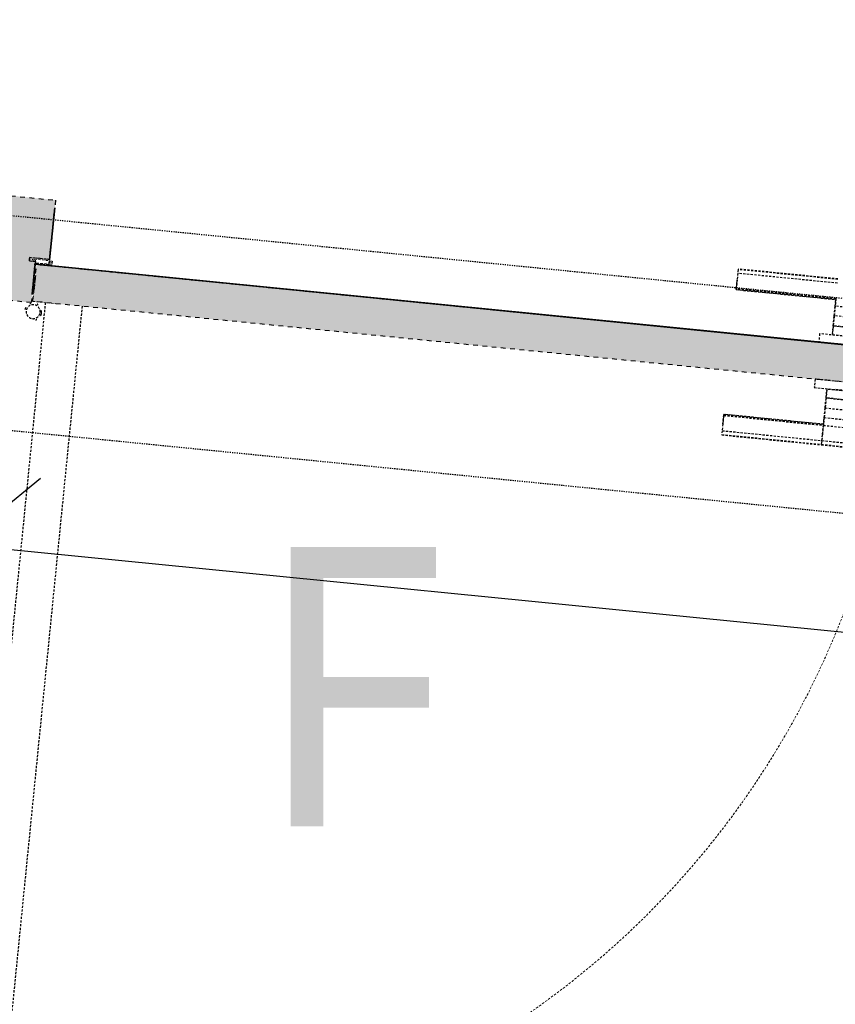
# Model space of a CAD drawing. Header units: centimetres. Extents: x -3926 to 10306, y -31136 to 469.
# Tile 29 of 148: x -827 to -740, y -2411 to -2305. Entities that reach past the tile are written whole.
import ezdxf

# ---------------------------------------------------------------- set-up
doc = ezdxf.new("R2010")
doc.units = ezdxf.units.CM
for name, pattern in [('Alignement de la ligne', [1, 0.5, -0.5]), ('Projeté', [0.396875, 0.238125, -0.15875]), ('Tiret_2_', [0.25, 0.125, -0.125])]:
    doc.linetypes.add(name, pattern=pattern)
for name, color, linetype, lineweight in [('0-1', 7, 'Continuous', 5), ('COTGEN', 7, 'Continuous', 30), ('COTGEN-50', 7, 'Continuous', 30), ('PORTE-1', 7, 'Continuous', 18), ('SOL', 7, 'Continuous', 25), ('TITRARCHI', 7, 'Continuous', 30)]:
    doc.layers.add(name, color=color, linetype=linetype, lineweight=lineweight)
for name, color, linetype, lineweight, true_color in [('A-DOOR-1', 4, 'Alignement de la ligne', 25, 0x00ffff), ('A-DOOR-FRAM-1', 4, 'Alignement de la ligne', 25, 0x00ffff), ('ANNOTATIONS-1', 4, 'Projeté', 25, 0x00ffff), ('ANNOTATIONS-2', 4, 'Projeté', 18, 0x00ffff), ('COTGEN-1', 9, 'Continuous', 30, 0x808080), ('EQUI_SPE-1', 4, 'Projeté', 18, 0x00ffff), ('PORTE-10', 5, 'Continuous', 25, 0x0000ff), ('PORTE-11', 5, 'Tiret_2_', 25, 0x0000ff), ('PORTE-2', 4, 'Projeté', 18, 0x00ffff), ('PORTE-3', 4, 'Projeté', 25, 0x00ffff), ('PORTE-Cadre-meneau-1', 4, 'Projeté', 25, 0x00ffff), ('PORTE-panneau-1', 4, 'Projeté', 25, 0x00ffff)]:
    doc.layers.add(name, color=color, linetype=linetype, lineweight=lineweight, true_color=true_color)
doc.styles.add('Arial_1', font='arial.ttf', dxfattribs={"height": 12.5})
doc.styles.add('Trebuchet MS', font='trebuc.ttf', dxfattribs={"height": 30})
doc.styles.add('Trebuchet MS_1', font='trebuc.ttf', dxfattribs={"height": 12})
doc.dimstyles.new('Cotes_linéaires', dxfattribs={"dimscale": 30.48, "dimtxt": 12.371411, "dimasz": 0.520833, "dimexe": 0.328084, "dimexo": 0, "dimgap": 0.246063, "dimtad": 1, "dimlfac": 0.01, "dimrnd": 0.01, "dimzin": 0, "dimdsep": 46, "dimtxsty": 'Trebuchet MS_1', "dimblk1": 'OBLIQUE', "dimblk2": 'OBLIQUE', "dimsah": 1, "dimcen": 0.09, "dimazin": 0, "dimtfac": 1, "dimtdec": 4, "dimtix": 1, "dimtmove": 0, "dimatfit": 3, "dimfxl": 1, "dimtvp": 1, "dimtfill": 1, "dimtolj": 1, "dimtzin": 0, "dimarcsym": 2})
doc.dimstyles.new('DRMN_COTE', dxfattribs={"dimscale": 30.48, "dimtxt": 12.753242, "dimasz": 0.520833, "dimexe": 0.164042, "dimexo": 0.0625, "dimgap": 0.032808, "dimtad": 1, "dimlfac": 0.01, "dimrnd": 0.01, "dimzin": 0, "dimdsep": 46, "dimtxsty": 'Arial_1', "dimblk1": 'OBLIQUE', "dimblk2": 'OBLIQUE', "dimsah": 1, "dimcen": 0.09, "dimdle": 0.164042, "dimazin": 0, "dimtfac": 1, "dimtdec": 4, "dimtix": 1, "dimtmove": 0, "dimatfit": 3, "dimfxl": 0.164042, "dimfxlon": 1, "dimtvp": 1, "dimtolj": 1, "dimtzin": 0, "dimarcsym": 2})

# ---------------------------------------------------------------- blocks, each defined once
blk = doc.blocks.new('PRT_SIMPLE_HUI_58x68x48 - PRT_BOIS_1V_930x2040x40-V3-2021_015_1113_DCE_1_100_N0_cloison')
at = {"layer": 'ANNOTATIONS-1'}
h = blk.add_hatch(color=256, dxfattribs=at)
h.paths.add_polyline_path([(42.6, 1.45), (41.38, 1.28), (41.44, 1.05), (41.53, 1.17), (42.61, 1.32), (43.05, 1.36), (43.05, 1.45)])
h.paths.add_polyline_path([(41.51, 1.06), (41.38, 0.97), (41.89, 0.8), (43.85, 0.8), (43.85, 1.15), (43.2, 1.15), (43.21, 1.02), (43.52, 1.02), (43.52, 0.93), (41.84, 0.94), (41.52, 1.06)])
at = {"layer": 'PORTE-Cadre-meneau-1'}
h = blk.add_hatch(color=256, dxfattribs=at)
h.paths.add_polyline_path([(-54.5, 5.6), (-54.5, 4.75), (-54.04, 4.75), (-54.04, -4.75), (-54.5, -4.8), (-54.5, -5.6), (-48.7, -5.6), (-48.7, 0.8), (-50.85, 0.8), (-50.85, 1.15), (-50.2, 1.15), (-50.2, 5.6), (-54.12, 5.6)])
h.paths.add_polyline_path([(43.2, 5.6), (43.2, 1.15), (43.85, 1.15), (43.85, 0.8), (41.7, 0.75), (41.7, -5.6), (47.5, -5.6), (47.5, -4.75), (47.03, -4.75), (47.03, 4.75), (47.5, 4.8), (47.5, 5.6), (43.37, 5.6)])
at = {"layer": 'PORTE-panneau-1'}
blk.add_hatch(color=256, dxfattribs=at).paths.add_polyline_path([(-49.95, 5.45), (-49.95, 1.45), (43.05, 1.49), (43.05, 5.45), (-43.01, 5.45)])
at = {"layer": 'A-DOOR-1'}
for p, q in [((-49.95, 5.45), (43.05, 5.45)), ((43.05, 5.45), (43.05, 1.45)), ((43.05, 1.45), (-49.95, 1.45))]:
    blk.add_line(p, q, dxfattribs=at)
at = {"layer": 'A-DOOR-FRAM-1'}
for p, q in [((43.2, 5.6), (47.5, 5.6)), ((43.2, 1.15), (43.2, 5.6)), ((43.85, 1.15), (43.2, 1.15)), ((43.85, 0.8), (43.85, 1.15)), ((41.7, -5.6), (41.7, 0.8)), ((41.7, 0.8), (43.85, 0.8)), ((47.5, -5.6), (41.7, -5.6))]:
    blk.add_line(p, q, dxfattribs=at)
at = {"layer": 'ANNOTATIONS-2'}
for p, q in [((41.38, 1.28), (42.6, 1.45)), ((41.38, 0.97), (41.38, 1.28)), ((42.61, 1.32), (41.51, 1.17)), ((41.51, 1.17), (41.51, 1.06)), ((41.51, 1.06), (41.87, 0.93)), ((42.6, 1.45), (43.05, 1.45)), ((43.05, 1.32), (42.61, 1.32)), ((43.05, 1.45), (43.05, 1.32)), ((43.2, 1.15), (43.85, 1.15)), ((43.2, 1.02), (43.2, 1.15)), ((43.85, 1.15), (43.85, 0.8)), ((41.85, 0.8), (41.38, 0.97)), ((43.85, 0.8), (41.85, 0.8)), ((41.87, 0.93), (43.52, 0.93)), ((43.52, 1.02), (43.2, 1.02)), ((43.52, 0.93), (43.52, 1.02))]:
    blk.add_line(p, q, dxfattribs=at)
at = {"layer": 'EQUI_SPE-1'}
for p, q in [((43.05, 5.45), (40.35, 5.45)), ((43.05, 4.05), (43.05, 5.45))]:
    blk.add_line(p, q, dxfattribs=at)
at = {"layer": 'PORTE-2'}
blk.add_arc((42.8, 5.45), 93, 90.6808, 180, dxfattribs=at)
at = {"layer": 'PORTE-3'}
for p, q in [((-42.71, 12.4), (-45.06, 12.4)), ((-42.71, 12.35), (-45.06, 12.35)), ((-42.71, 12.35), (-45.06, 12.35)), ((-42.71, 11.94), (-45.06, 11.94)), ((-31.96, 12.4), (-42.71, 12.4)), ((-42.71, 12.4), (-42.71, 12.35)), ((-42.71, 12.35), (-42.71, 12.4)), ((-42.71, 12.35), (-42.71, 11.94)), ((-42.71, 12.35), (-42.71, 11.94)), ((-31.96, 12.35), (-42.71, 12.35)), ((-31.96, 12.35), (-42.71, 12.35)), ((-42.71, 11.94), (-42.71, 12.35)), ((-42.71, 11.94), (-42.71, 12.35)), ((-42.71, 11.94), (-42.71, 11.23)), ((-42.71, 11.94), (-42.71, 11.23)), ((-31.96, 11.94), (-42.71, 11.94)), ((-42.71, 11.23), (-42.71, 11.94)), ((-42.71, 11.23), (-42.71, 11.94)), ((-31.96, 12.35), (-31.96, 12.4)), ((-31.96, 11.94), (-31.96, 12.35)), ((-31.96, 11.94), (-31.96, 12.35)), ((-31.96, 11.23), (-31.96, 11.94)), ((-31.96, 11.23), (-31.96, 11.94)), ((-42.71, 10.3), (-42.71, 11.23)), ((-42.71, 11.23), (-42.71, 10.3)), ((-42.71, 10.3), (-42.71, 11.23)), ((-42.71, 11.23), (-42.71, 10.3)), ((-31.96, 10.3), (-31.96, 11.23)), ((-31.96, 11.23), (-31.96, 10.3)), ((-42.71, 10.3), (-45.06, 10.3)), ((-42.71, 10.3), (-45.06, 10.3)), ((-42.71, 10.3), (-42.71, 10.18)), ((-42.71, 10.18), (-42.71, 10.3)), ((-31.96, 10.3), (-42.71, 10.3)), ((-31.96, 10.3), (-42.71, 10.3)), ((-42.71, 9.46), (-42.71, 10.3)), ((-42.71, 10.3), (-42.71, 9.46)), ((-31.96, 10.18), (-42.71, 10.18)), ((-42.71, 10.18), (-31.96, 10.18)), ((-31.96, 10.3), (-31.96, 10.18)), ((-31.96, 10.18), (-31.96, 10.3)), ((-42.71, 9.46), (-45.06, 9.46)), ((-42.71, 9.46), (-45.06, 9.46)), ((-42.71, 8.42), (-42.71, 9.46)), ((-42.71, 9.46), (-42.71, 8.42)), ((-42.71, 8.42), (-45.06, 8.42)), ((-42.71, 8.42), (-45.06, 8.42)), ((-42.71, 7.34), (-42.71, 8.42)), ((-42.71, 8.42), (-42.71, 7.34)), ((-41.34, 6.35), (-46.56, 6.35)), ((-41.34, 6.35), (-46.56, 6.35)), ((-41.34, 6.35), (-46.56, 6.35)), ((-41.34, 6.35), (-46.56, 6.35)), ((-42.71, 7.34), (-45.06, 7.34)), ((-45.06, 7.34), (-42.71, 7.34)), ((-45.06, 6.4), (-42.71, 6.4)), ((-44.3, 6.35), (-43.6, 6.35)), ((-44.3, 6.35), (-43.6, 6.35)), ((-42.71, 7.34), (-42.71, 6.5)), ((-42.71, 6.5), (-42.71, 7.34)), ((-42.71, 6.4), (-42.71, 6.5)), ((-41.34, 5.45), (-41.34, 6.35)), ((-41.34, 5.45), (-41.34, 6.35)), ((-46.56, 5.45), (-41.34, 5.45)), ((-46.56, 5.45), (-41.34, 5.45)), ((-46.56, 5.45), (-41.34, 5.45)), ((-46.56, 5.45), (-41.34, 5.45)), ((43.05, 4.25), (43.05, 2.65)), ((43.05, 4), (43.05, 4.25)), ((43.05, 2.9), (43.05, 4)), ((43.05, 3.63), (43.05, 3.92)), ((43.05, 3.82), (43.05, 3.45)), ((43.05, 3.5), (43.05, 3.4)), ((43.05, 3.45), (43.05, 3.15)), ((43.05, 2.98), (43.05, 3.27)), ((43.05, 2.65), (43.05, 2.9)), ((-42.64, 1.45), (-46.56, 1.45)), ((-42.64, 1.45), (-46.56, 1.45)), ((-42.64, 1.45), (-46.56, 1.45)), ((-42.64, 1.45), (-46.56, 1.45)), ((-41.34, 1.45), (-42.61, 1.45)), ((-41.34, 1.45), (-42.61, 1.45)), ((-41.34, 1.45), (-42.61, 1.45)), ((-41.34, 1.45), (-42.61, 1.45)), ((-41.34, 0.55), (-41.34, 1.45)), ((-41.34, 0.55), (-41.34, 1.45)), ((-46.56, 0.55), (-41.34, 0.55)), ((-46.56, 0.55), (-41.34, 0.55)), ((-46.56, 0.55), (-41.34, 0.55)), ((-46.56, 0.55), (-41.34, 0.55)), ((-42.71, 0.5), (-45.06, 0.5)), ((-42.71, 0.4), (-42.71, 0.5)), ((-42.71, -0.44), (-42.71, 0.4)), ((-42.71, 0.4), (-42.71, -0.44)), ((-45.06, -0.44), (-42.71, -0.44)), ((-42.71, -0.44), (-45.06, -0.44)), ((-42.71, -0.44), (-42.71, -1.52)), ((-42.71, -1.52), (-42.71, -0.44)), ((-45.06, -1.52), (-42.71, -1.52)), ((-45.06, -1.52), (-42.71, -1.52)), ((-42.71, -1.52), (-42.71, -2.56)), ((-42.71, -2.56), (-42.71, -1.52)), ((-45.06, -2.56), (-42.71, -2.56)), ((-45.06, -2.56), (-42.71, -2.56)), ((-42.71, -2.56), (-42.71, -3.4)), ((-42.71, -3.4), (-42.71, -2.56)), ((-42.71, -3.28), (-31.96, -3.28)), ((-31.96, -3.28), (-42.71, -3.28)), ((-42.71, -3.4), (-31.96, -3.4)), ((-42.71, -3.4), (-31.96, -3.4)), ((-31.96, -3.4), (-31.96, -3.28)), ((-31.96, -3.28), (-31.96, -3.4)), ((-31.96, -3.4), (-31.96, -4.33)), ((-31.96, -4.33), (-31.96, -3.4)), ((-42.71, -5.04), (-31.96, -5.04)), ((-31.96, -5.04), (-31.96, -4.33)), ((-31.96, -5.04), (-31.96, -4.33)), ((-31.96, -5.45), (-31.96, -5.04)), ((-31.96, -5.45), (-31.96, -5.04)), ((-42.71, -5.45), (-31.96, -5.45)), ((-42.71, -5.45), (-31.96, -5.45)), ((-42.71, -5.5), (-31.96, -5.5)), ((-31.96, -5.5), (-31.96, -5.45))]:
    blk.add_line(p, q, dxfattribs=at)
for radius, start, end in [(0.912, 155.8208, 180), (0.912, 155.8208, 180), (0.912, 168.0503, 180), (0.912, 168.0503, 180), (0.912, 168.0503, 180), (0.912, 168.0503, 180), (0.912, 168.0503, 180), (0.912, 168.0503, 180), (0.912, 180, 204.1792), (0.912, 180, 204.1792), (0.912, 180, 204.1792), (0.912, 180, 204.1792), (0.912, 180, 204.1792), (0.912, 180, 204.1792), (0.912, 180, 204.1792), (0.912, 180, 204.1792), (0.75, 360, 180), (0.75, 0, 180), (0.75, 180, 360), (0.75, 180, 0), (0.912, 111.9887, 120), (0.912, 111.9887, 120), (0.912, 335.8208, 0), (0.912, 335.8208, 0), (0.912, 335.8208, 0), (0.912, 335.8208, 0), (0.912, 335.8208, 0), (0.912, 335.8208, 0), (0.912, 335.8208, 0), (0.912, 335.8208, 0), (0.912, 240, 248.0113), (0.912, 240, 248.0113), (0.912, 240, 248.0113), (0.912, 240, 248.0113), (0.912, 240, 248.0113), (0.912, 240, 248.0113), (0.912, 240, 248.0113), (0.912, 240, 248.0113), (0.912, 291.9887, 300), (0.912, 291.9887, 300), (0.912, 291.9887, 300), (0.912, 291.9887, 300), (0.912, 291.9887, 300), (0.912, 291.9887, 300), (0.912, 291.9887, 300), (0.912, 291.9887, 300)]:
    blk.add_arc((42.9, 6.55), radius, start, end, dxfattribs=at)
at = {"layer": 'PORTE-Cadre-meneau-1'}
for p, q in [((43.2, 4.73), (43.2, 1.15)), ((43.85, 1.15), (43.2, 1.15)), ((43.85, 1.15), (43.85, 0.8)), ((41.7, 0.8), (41.7, -4.74)), ((41.7, 0.8), (43.85, 0.8))]:
    blk.add_line(p, q, dxfattribs=at)
at = {"layer": 'PORTE-panneau-1'}
for p, q in [((37.7, 97.75), (37.7, 5.45)), ((41.7, 5.45), (41.7, 97.75)), ((43.05, 4.25), (43.05, 2.65)), ((43.05, 1.45), (-49.95, 1.45))]:
    blk.add_line(p, q, dxfattribs=at)
blk = doc.blocks.new('B02_ARC_rvt-1-2021_015_1113_DCE_1_100_N0_cloison')
at = {"layer": 'SOL'}
for p, q in [((-824.01, -2331.12), (-823.46, -2325.53)), ((-823.46, -2325.53), (-824.01, -2331.12)), ((-825.89, -2334.84), (-825.56, -2331.57)), ((-825.56, -2331.57), (-825.89, -2334.84)), ((-825.56, -2331.57), (-732.62, -2340.81)), ((-732.62, -2340.81), (-825.56, -2331.57)), ((-824.07, -2331.72), (-824.06, -2331.59)), ((-824.06, -2331.59), (-824.07, -2331.72)), ((-734.12, -2340.67), (-824.07, -2331.72)), ((-824.07, -2331.72), (-734.12, -2340.67)), ((-824.05, -2331.46), (-824.03, -2331.26)), ((-824.03, -2331.26), (-824.05, -2331.46))]:
    blk.add_line(p, q, dxfattribs=at)
at = {"layer": 'PORTE-1', "rotation": 174.3196245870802}
blk.add_blockref('PRT_SIMPLE_HUI_58x68x48 - PRT_BOIS_1V_930x2040x40-V3-2021_015_1113_DCE_1_100_N0_cloison', (-782.43, -2334.4), dxfattribs=at)
blk = doc.blocks.new('Ouverture en rectangle - Ouverture en rectangle _100x207_-3508572-2021_015_1113_DCE_1_100_N0_cloison')
at = {"layer": 'PORTE-11'}
for p, q in [((-50, 11.5), (50, 11.5)), ((50, -11.5), (-50, -11.5))]:
    blk.add_line(p, q, dxfattribs=at)
blk = doc.blocks.new('B02_DC_STR_rvt-1-2021_015_1113_DCE_1_100_N0_cloison')
at = {"layer": 'PORTE-10', "rotation": 354.3185268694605}
blk.add_blockref('Ouverture en rectangle - Ouverture en rectangle _100x207_-3508572-2021_015_1113_DCE_1_100_N0_cloison', (-779.52, -2342.73), dxfattribs=at)
blk = doc.blocks.new('DIMBLOCK22-2021_015_1113_DCE_1_100_N0_cloison')
at = {"layer": 'COTGEN-50', "color": 8, "true_color": 0x808080}
for p, q in [((-833.67, -2361.67), (-824.99, -2354.56)), ((-833.67, -2361.67), (-833.17, -2356.7)), ((-833.67, -2361.67), (-842.35, -2368.79)), ((-365.8, -2408.21), (-838.65, -2361.18)), ((-833.67, -2361.67), (-834.16, -2366.65)), ((-370.77, -2407.72), (-362.09, -2400.6)), ((-370.77, -2407.72), (-370.28, -2402.74)), ((-370.77, -2407.72), (-379.46, -2414.83)), ((-370.77, -2407.72), (-371.27, -2412.69))]:
    blk.add_line(p, q, dxfattribs=at)
at = {"layer": 'COTGEN-50', "color": 0, "insert": (-617.31, -2365.88), "char_height": 12.5, "width": 40.4965, "attachment_point": 1, "rotation": 354.3196, "line_spacing_factor": 0.941778, "style": 'Arial_1'}
blk.add_mtext('4.65', dxfattribs=at)
blk = doc.blocks.new('_Oblique')
at = {"color": 0, "linetype": 'ByBlock', "lineweight": -2}
blk.add_line((-0.5, -0.5), (0.5, 0.5), dxfattribs=at)
blk = doc.blocks.new('DIMBLOCK39-2021_015_1113_DCE_1_100_N0_cloison')
at = {"layer": 'COTGEN-50'}
for p, q in [((-994.52, -1582.81), (-992.55, -1562.91)), ((-994.52, -1582.81), (-995.51, -1592.76)), ((-471.54, -1639.37), (-469.21, -1619.5)), ((-471.54, -1639.37), (-472.7, -1649.3)), ((-471.54, -1639.37), (-471.54, -1639.37))]:
    blk.add_line(p, q, dxfattribs=at)
at = {"layer": 'COTGEN-50', "lineweight": 70}
for p, q in [((-994.52, -1582.81), (-985.84, -1575.7)), ((-994.52, -1582.81), (-1003.21, -1589.93)), ((-471.54, -1639.37), (-462.73, -1632.41)), ((-471.54, -1639.37), (-480.35, -1646.33))]:
    blk.add_line(p, q, dxfattribs=at)
at = {"layer": 'COTGEN-50'}
blk.add_arc((-3925.85, -31136), 29698.21, 83.320589, 84.335457, dxfattribs=at)
blk.add_arc((-3925.85, -31136), 29698.21, 83.320589, 84.335457, dxfattribs=at)
at = {"layer": 'COTGEN-50', "color": 0, "insert": (-750.98, -1584.99), "char_height": 12, "width": 49.5695, "attachment_point": 1, "rotation": 353.828, "line_spacing_factor": 1.048425, "style": 'Trebuchet MS_1', "bg_fill": 3, "box_fill_scale": 1.25, "bg_fill_color": 256, "bg_fill_true_color": 13158600, "bg_fill_transparency": 0}
blk.add_mtext('1.01°', dxfattribs=at)
blk = doc.blocks.new('DIMBLOCK40-2021_015_1113_DCE_1_100_N0_cloison')
at = {"layer": 'COTGEN-50'}
for p, q in [((-462.15, -1640.82), (-459.82, -1620.96)), ((-462.15, -1640.82), (-463.31, -1650.75)), ((118.38, -1732.03), (122.25, -1712.41)), ((118.38, -1732.03), (116.44, -1741.84)), ((118.38, -1732.03), (118.38, -1732.03))]:
    blk.add_line(p, q, dxfattribs=at)
at = {"layer": 'COTGEN-50', "lineweight": 70}
for p, q in [((-462.15, -1640.82), (-453.34, -1633.86)), ((-462.15, -1640.82), (-470.95, -1647.78)), ((118.38, -1732.03), (127.7, -1725.78)), ((118.38, -1732.03), (109.05, -1738.28))]:
    blk.add_line(p, q, dxfattribs=at)
at = {"layer": 'COTGEN-50'}
blk.add_arc((-1332.77, -9075.1), 7485.09, 78.821215, 83.320589, dxfattribs=at)
blk.add_arc((-1332.77, -9075.1), 7485.09, 78.821215, 83.320589, dxfattribs=at)
at = {"layer": 'COTGEN-50', "color": 0, "insert": (-187.85, -1654.94), "char_height": 12, "width": 49.5695, "attachment_point": 1, "rotation": 351.0709, "line_spacing_factor": 1.048425, "style": 'Trebuchet MS_1', "bg_fill": 3, "box_fill_scale": 1.25, "bg_fill_color": 256, "bg_fill_true_color": 13158600, "bg_fill_transparency": 0}
blk.add_mtext('4.50°', dxfattribs=at)
blk = doc.blocks.new('DIMBLOCK41-2021_015_1113_DCE_1_100_N0_cloison')
at = {"layer": 'COTGEN-50'}
for p, q in [((-2323.02, -1117.45), (-2323.17, -1107.45)), ((-2323.02, -1117.45), (-2318.27, -1427.14)), ((1459.94, -1572.92), (1462.47, -1563.25)), ((1459.94, -1572.92), (1383.27, -1867.09)), ((1459.94, -1572.92), (1459.94, -1572.92))]:
    blk.add_line(p, q, dxfattribs=at)
at = {"layer": 'COTGEN-50', "lineweight": 70}
for p, q in [((-2323.02, -1117.45), (-2315.2, -1109.39)), ((-2323.02, -1117.45), (-2330.83, -1125.51)), ((1459.94, -1572.92), (1469.63, -1567.24)), ((1459.94, -1572.92), (1450.26, -1578.6))]:
    blk.add_line(p, q, dxfattribs=at)
at = {"layer": 'COTGEN-50'}
blk.add_arc((-2106.17, -15253.9), 14138.12, 75.390267, 90.878841, dxfattribs=at)
blk.add_arc((-2106.17, -15253.9), 14138.12, 75.390267, 90.878841, dxfattribs=at)
at = {"layer": 'COTGEN-50', "color": 0, "insert": (-438.27, -1191.48), "char_height": 12, "width": 60.1376, "attachment_point": 1, "rotation": 353.1346, "line_spacing_factor": 1.048425, "style": 'Trebuchet MS_1', "bg_fill": 3, "box_fill_scale": 1.25, "bg_fill_color": 256, "bg_fill_true_color": 13158600, "bg_fill_transparency": 0}
blk.add_mtext('15.49°', dxfattribs=at)

msp = doc.modelspace()

# ---------------------------------------------------------------- block references
at = {"layer": '0-1'}
for name in ['B02_DC_STR_rvt-1-2021_015_1113_DCE_1_100_N0_cloison', 'B02_ARC_rvt-1-2021_015_1113_DCE_1_100_N0_cloison']:
    msp.add_blockref(name, (0, 0), dxfattribs=at)

# ---------------------------------------------------------------- texts
at = {"layer": 'TITRARCHI', "insert": (-801.923, -2361.93), "char_height": 30, "width": 26.85653, "attachment_point": 1, "style": 'Trebuchet MS'}
msp.add_mtext('F', dxfattribs=at)

# ---------------------------------------------------------------- dimensions: what is measured, and where the dimension line sits
at = {"layer": 'COTGEN-1'}
dim = msp.add_linear_dim(base=(-833.67, -2361.673), p1=(-370.28, -2402.741), p2=(-834.165, -2366.649), angle=354.31962, dimstyle='DRMN_COTE', override={"dimpost": '<>', "dimfxl": 465.286463}, dxfattribs=at)
dim.commit()
dim.dimension.update_dxf_attribs({"geometry": 'DIMBLOCK22-2021_015_1113_DCE_1_100_N0_cloison', "text_midpoint": (-601.492, -2377.349)})

# ---------------------------------------------------------------- next in the draw order: dimensions: what is measured, and where the dimension line sits
at = {"layer": 'COTGEN'}
dim = msp.add_angular_dim_3p(base=(-645.756, -1619.486), center=(-3925.854, -31136.004), p1=(-469.215, -1619.503), p2=(-992.549, -1562.909), dimstyle='Cotes_linéaires', override={"dimpost": '<>', "dimfxl": 526.385297}, dxfattribs=at)
dim.commit()
dim.dimension.update_dxf_attribs({"geometry": 'DIMBLOCK39-2021_015_1113_DCE_1_100_N0_cloison', "text_midpoint": (-731.444, -1596.405)})

# ---------------------------------------------------------------- next in the draw order: dimensions: what is measured, and where the dimension line sits
dim = msp.add_angular_dim_3p(base=(-74.313, -1696.566), center=(-1332.766, -9075.105), p1=(122.254, -1712.411), p2=(-459.82, -1620.958), dimstyle='Cotes_linéaires', override={"dimpost": '<>', "dimfxl": 589.214819}, dxfattribs=at)
dim.commit()
dim.dimension.update_dxf_attribs({"geometry": 'DIMBLOCK40-2021_015_1113_DCE_1_100_N0_cloison', "text_midpoint": (-168.878, -1667.287)})

# ---------------------------------------------------------------- next in the draw order: dimensions: what is measured, and where the dimension line sits
dim = msp.add_angular_dim_3p(base=(214.367, -1307.524), center=(-2106.165, -15253.902), p1=(1383.266, -1867.091), p2=(-2318.266, -1427.137), dimstyle='Cotes_linéaires', override={"dimpost": '<>', "dimfxl": 3727.586726}, dxfattribs=at)
dim.commit()
dim.dimension.update_dxf_attribs({"geometry": 'DIMBLOCK41-2021_015_1113_DCE_1_100_N0_cloison', "text_midpoint": (-414.493, -1203.634)})

doc.saveas('drawing.dxf')
